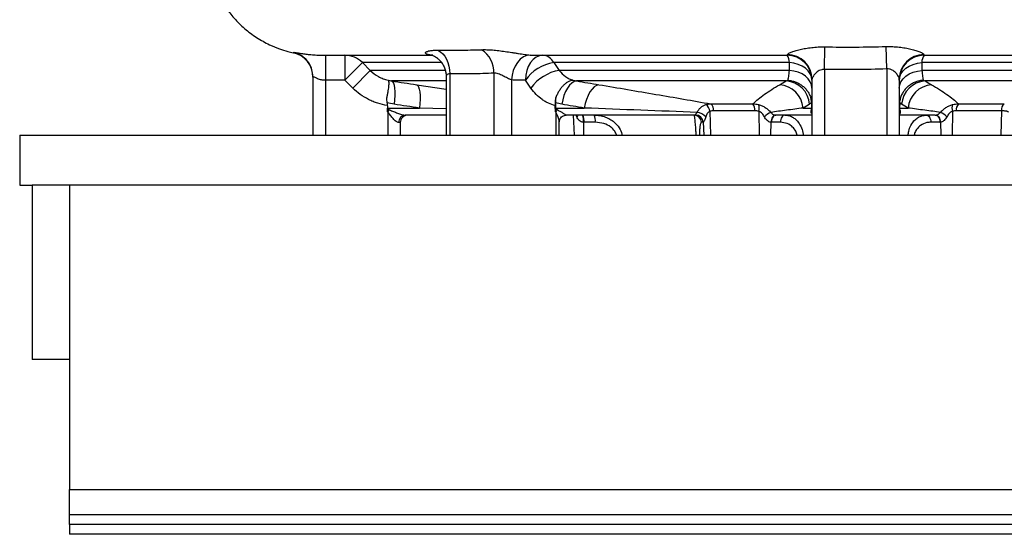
# Model space of a CAD drawing. Header units: millimetres. Extents: x 2169 to 3639, y 1062 to 4821.
# Tile 1 of 13: x 2169 to 2958, y 1062 to 1474. Entities that reach past the tile are written whole.
import ezdxf

# ---------------------------------------------------------------- set-up
doc = ezdxf.new("R2010")
doc.units = ezdxf.units.MM
doc.header["$LTSCALE"] = 2

msp = doc.modelspace()

# ---------------------------------------------------------------- linework, layer by layer
at = {"color": 7, "linetype": 'Continuous', "lineweight": 25}
for p, q in [((2813.62, 1434.61), (2813.96, 1452.7)), ((2863.62, 1434.98), (2862.99, 1452.95)), ((2387.93, 1448.07), (2387.94, 1448.09)), ((2413.62, 1445.98), (2415.46, 1445.98)), ((2413.62, 1445.98), (2413.62, 1425.98)), ((2429.25, 1445.98), (2429.25, 1425.98)), ((2443.26, 1440.13), (2429.25, 1425.98)), ((2443.26, 1440.13), (2449.62, 1433.82)), ((2596.62, 1440.13), (2601.1, 1433.82)), ((2785.53, 1433.82), (2785.51, 1440.13)), ((2891.74, 1440.13), (2891.71, 1433.82)), ((2403.62, 1428.84), (2403.62, 1381.98)), ((2449.62, 1433.82), (2435.61, 1419.68)), ((2510.42, 1428.81), (2510.42, 1381.98)), ((2513.35, 1431.05), (2513.35, 1381.98)), ((2548.71, 1431.59), (2548.71, 1381.98)), ((2785.53, 1433.82), (2601.1, 1433.82)), ((2813.62, 1434.61), (2813.62, 1381.98)), ((2863.62, 1434.98), (2863.62, 1381.98)), ((3227.62, 1433.82), (2891.71, 1433.82)), ((2429.25, 1425.98), (2413.62, 1425.98)), ((2413.62, 1425.98), (2413.62, 1381.98)), ((2435.61, 1419.68), (2429.25, 1425.98)), ((2562.85, 1426.21), (2562.85, 1381.98)), ((2578.4, 1419.68), (2573.9, 1425.98)), ((2782.95, 1425.4), (2614.99, 1425.4)), ((2803.62, 1426.66), (2803.62, 1381.98)), ((2873.62, 1426.83), (2873.62, 1381.98)), ((3210.56, 1425.4), (2894.3, 1425.4)), ((2463.1, 1407.86), (2463.32, 1403.67)), ((2598.11, 1400.64), (2597.92, 1405.68)), ((2598.12, 1407.86), (2598.16, 1403.67)), ((2722.5, 1407.01), (2756.28, 1407.01)), ((2803.23, 1407.86), (2803.39, 1403.67)), ((2874.02, 1407.86), (2873.85, 1403.67)), ((2920.96, 1407.01), (2957.79, 1407.01)), ((2463.32, 1403.67), (2488.95, 1403.67)), ((2463.33, 1403.53), (2463.32, 1403.67)), ((2463.62, 1400.52), (2465.11, 1402.25)), ((2463.62, 1400.52), (2463.62, 1381.98)), ((2510.42, 1397.98), (2477.57, 1397.98)), ((2598.16, 1403.67), (2621.14, 1403.67)), ((2598.21, 1400.52), (2598.21, 1381.98)), ((2710.43, 1397.98), (2606.54, 1397.98)), ((2757.88, 1401.4), (2724.75, 1401.4)), ((2803.62, 1397.98), (2774.73, 1397.98)), ((2796.53, 1403.67), (2803.39, 1403.67)), ((2902.51, 1397.98), (2873.62, 1397.98)), ((2873.85, 1403.67), (2880.72, 1403.67)), ((2955.48, 1401.4), (2919.36, 1401.4)), ((2473.62, 1391.98), (2472.34, 1391.98)), ((2473.62, 1391.98), (2473.62, 1381.98)), ((2601.13, 1381.98), (2601.13, 1392.73)), ((2629.94, 1392.3), (2620.86, 1392.3)), ((2716.37, 1392.3), (2715.18, 1392.3)), ((2778.35, 1392.3), (2771.08, 1392.3)), ((2906.16, 1392.3), (2898.89, 1392.3)), ((2168.62, 1381.98), (2168.62, 1341.98)), ((2168.62, 1381.98), (3508.62, 1381.98)), ((2168.62, 1341.98), (2178.62, 1341.98)), ((2178.62, 1341.98), (2178.62, 1201.98)), ((2208.62, 1341.98), (2178.62, 1341.98)), ((2208.62, 1341.98), (2208.62, 1201.98)), ((3468.62, 1341.98), (2208.62, 1341.98)), ((2208.62, 1201.98), (2178.62, 1201.98)), ((2208.62, 1201.98), (2208.62, 1097.98)), ((2208.62, 1097.98), (3468.62, 1097.98)), ((2208.62, 1077.98), (2208.62, 1097.98)), ((2208.62, 1069.98), (2208.62, 1077.98)), ((2208.62, 1077.98), (3468.62, 1077.98)), ((2208.62, 1069.98), (2208.62, 1061.98)), ((3468.62, 1069.98), (2208.62, 1069.98)), ((3468.62, 1061.98), (2208.62, 1061.98))]:
    msp.add_line(p, q, dxfattribs=at)
at = {"color": 8, "linetype": 'Continuous', "lineweight": 25}
for p, q in [((2581.8, 1445.98), (2584.4, 1445.98)), ((2509.56, 1433.82), (2449.62, 1433.82)), ((2510.42, 1425.4), (2466.68, 1425.4)), ((2486.87, 1422.38), (2510.42, 1418.9)), ((2510.42, 1402.94), (2488.95, 1403.67)), ((2612.25, 1397.98), (2612.99, 1381.98)), ((2721.78, 1401.04), (2722.23, 1381.98)), ((2761.07, 1401.04), (2761.38, 1381.98)), ((2916.17, 1401.04), (2915.87, 1381.98)), ((2955.48, 1401.4), (2955.01, 1381.98)), ((2620.41, 1392.31), (2620.48, 1381.98)), ((2716.43, 1392.31), (2716.97, 1381.98)), ((2770.73, 1392.31), (2770.4, 1381.98)), ((2906.52, 1392.31), (2906.85, 1381.98))]:
    msp.add_line(p, q, dxfattribs=at)
at = {"color": 7, "linetype": 'Continuous', "lineweight": 25, "flags": 128}
for points in [[(2503.74, 1450.04), (2505.78, 1448.83), (2507.65, 1447.19), (2509.31, 1445.15), (2510.73, 1442.77), (2511.87, 1440.1), (2512.7, 1437.21), (2513.2, 1434.17), (2513.35, 1431.05)], [(2577.79, 1446.17), (2575.03, 1445.75), (2572.35, 1444.59), (2569.84, 1442.73), (2567.61, 1440.25), (2565.73, 1437.23), (2564.27, 1433.8), (2563.3, 1430.08), (2562.85, 1426.21)], [(2588.04, 1445.98), (2585.28, 1445.6), (2582.63, 1444.46), (2580.18, 1442.61), (2578.04, 1440.13), (2576.28, 1437.1), (2574.97, 1433.64), (2574.17, 1429.89), (2573.9, 1425.98)], [(2893.62, 1445.98), (2893.62, 1445.98)], [(2803.62, 1425.98), (2803.28, 1428.59), (2802.27, 1431.11), (2800.63, 1433.45), (2798.41, 1435.54), (2795.69, 1437.31), (2792.56, 1438.69), (2789.13, 1439.64), (2785.51, 1440.13)], [(2873.62, 1425.98), (2873.96, 1428.59), (2874.97, 1431.11), (2876.61, 1433.45), (2878.83, 1435.54), (2881.55, 1437.31), (2884.68, 1438.69), (2888.12, 1439.64), (2891.74, 1440.13)], [(2803.62, 1419.68), (2803.28, 1422.28), (2802.28, 1424.8), (2800.64, 1427.14), (2798.42, 1429.23), (2795.71, 1431), (2792.58, 1432.38), (2789.15, 1433.33), (2785.53, 1433.82)], [(2873.62, 1419.68), (2873.96, 1422.28), (2874.97, 1424.8), (2876.6, 1427.14), (2878.82, 1429.23), (2881.54, 1431), (2884.66, 1432.38), (2888.09, 1433.33), (2891.71, 1433.82)], [(2466.68, 1425.4), (2467.51, 1424.86), (2468.2, 1423.68), (2468.75, 1421.9), (2469.12, 1419.59), (2469.31, 1416.81), (2469.31, 1413.67), (2469.13, 1410.26), (2468.76, 1406.7)], [(2486.87, 1422.38), (2487.69, 1421.82), (2488.39, 1420.63), (2488.93, 1418.85), (2489.3, 1416.54), (2489.5, 1413.77), (2489.5, 1410.63), (2489.32, 1407.22), (2488.95, 1403.67)], [(2614.99, 1425.4), (2613.1, 1424.86), (2611.21, 1423.68), (2609.39, 1421.9), (2607.68, 1419.59), (2606.16, 1416.81), (2604.87, 1413.67), (2603.85, 1410.26), (2603.14, 1406.7)], [(2632.92, 1422.38), (2631.04, 1421.82), (2629.16, 1420.63), (2627.34, 1418.85), (2625.65, 1416.54), (2624.13, 1413.77), (2622.85, 1410.63), (2621.84, 1407.22), (2621.14, 1403.67)], [(2774.57, 1397.99), (2773.87, 1397.89), (2773.19, 1397.58), (2772.55, 1397.07), (2771.98, 1396.37), (2771.5, 1395.51), (2771.12, 1394.52), (2770.86, 1393.44), (2770.73, 1392.31)], [(2774.73, 1397.98), (2774.04, 1397.88), (2773.38, 1397.56), (2772.76, 1397.04), (2772.22, 1396.34), (2771.76, 1395.48), (2771.41, 1394.5), (2771.18, 1393.42), (2771.08, 1392.3)], [(2782, 1397.98), (2781.31, 1397.88), (2780.64, 1397.56), (2780.03, 1397.04), (2779.48, 1396.34), (2779.03, 1395.48), (2778.68, 1394.5), (2778.45, 1393.42), (2778.35, 1392.3)], [(2895.25, 1397.98), (2895.93, 1397.88), (2896.6, 1397.56), (2897.21, 1397.04), (2897.76, 1396.34), (2898.21, 1395.48), (2898.56, 1394.5), (2898.79, 1393.42), (2898.89, 1392.3)], [(2902.51, 1397.98), (2903.2, 1397.88), (2903.87, 1397.56), (2904.48, 1397.04), (2905.03, 1396.34), (2905.48, 1395.48), (2905.83, 1394.5), (2906.06, 1393.42), (2906.16, 1392.3)], [(2902.67, 1397.99), (2903.37, 1397.89), (2904.05, 1397.58), (2904.69, 1397.07), (2905.26, 1396.37), (2905.75, 1395.51), (2906.13, 1394.52), (2906.39, 1393.44), (2906.52, 1392.31)]]:
    msp.add_lwpolyline(points, dxfattribs=at)
at = {"color": 8, "linetype": 'Continuous', "lineweight": 25, "flags": 128}
msp.add_lwpolyline([(2616.02, 1397.98), (2615.62, 1397.39), (2615.07, 1396.73)], dxfattribs=at)
at = {"color": 7, "linetype": 'Continuous', "lineweight": 25}
for centre, radius, start, end in [((2383.62, 1428.48), 20, 359.95172, 77.63043), ((2429.23, 1426.25), 19.73, 44.68136, 89.95511), ((2527.51, 1432.51), 21.22, 357.51374, 57.77958), ((2587.14, 1435.45), 10.57, 26.23751, 85.11338), ((2783.62, 1425.98), 20, 0, 90), ((2777.25, 1440.7), 8.28, 356.00435, 39.63706), ((2783.7, 1426.58), 19.93, 0.20552, 89.40336), ((2893.52, 1426.73), 19.9, 90.86098, 179.73427), ((2893.62, 1425.98), 20, 90, 180), ((2900, 1440.7), 8.28, 140.36294, 183.99565), ((2383.63, 1428.84), 19.99, 0.00044, 32.29972), ((2602.19, 1405.86), 34.72, 99.22644, 144.57073), ((2606.69, 1399.55), 34.73, 99.27791, 144.57232), ((2776.12, 1401.97), 20.47, 4.76741, 85.39055), ((2781.37, 1404.99), 20.48, 4.793, 85.57887), ((2895.88, 1404.99), 20.48, 94.42113, 175.207), ((2901.12, 1401.97), 20.47, 94.60945, 175.23259), ((2713.85, 1400), 7.99, 7.43207, 53.25133), ((2718.57, 1402.17), 6.23, 352.87202, 50.95082), ((2750.43, 1402.31), 7.51, 353.05671, 38.77997), ((2753.63, 1403.43), 7.82, 342.18461, 22.37928), ((2923.62, 1403.43), 7.82, 157.62072, 197.81539), ((2926.82, 1402.31), 7.51, 141.22003, 186.94329), ((2961.59, 1402.16), 6.16, 128.07031, 187.0697), ((2477.98, 1392.35), 5.65, 94.19266, 183.65372), ((2479.62, 1391.98), 6, 90, 180), ((2606.28, 1395.54), 9.49, 134.96329, 148.32683), ((2609.57, 1393.64), 11.37, 353.20861, 22.45471), ((2618.65, 1393.64), 11.37, 353.20861, 22.45471), ((2709.21, 1392.01), 5.97, 2.7383, 89.76999), ((2710.44, 1391.99), 6, 3.02465, 90.51218), ((2710.41, 1392.01), 5.97, 2.7383, 89.76999), ((2710.69, 1389.81), 10.42, 41.59706, 85.52253), ((2780.7, 1379.81), 22.75, 116.33389, 131.95946), ((2800, 1400.5), 3.62, 0.3042, 28.89592), ((2877.25, 1400.5), 3.62, 151.10408, 179.6958), ((2896.54, 1379.81), 22.75, 48.04054, 63.66611)]:
    msp.add_arc(centre, radius, start, end, dxfattribs=at)
at = {"color": 8, "linetype": 'Continuous', "lineweight": 25}
for centre, radius, start, end in [((2383.62, 1428.84), 20, 32.30056, 76.85693), ((2608.94, 1394.01), 11.6, 351.54015, 20.04517)]:
    msp.add_arc(centre, radius, start, end, dxfattribs=at)
at = {"color": 7, "linetype": 'Continuous', "lineweight": 25}
for centre, major_axis, ratio, start_param, end_param in [((2508.01, 1403.98), (44.81, 0), 0.133894, 3.217654, 3.434373), ((2508.01, 1403.98), (46.36, 0), 0.258819, 3.423774, 3.434373), ((2629.6, 1403.98), (32.78, 0), 0.366025, 3.423774, 3.434373), ((2593.76, 1403.98), (-0.6, 5.98), 0.728603, 4.563091, 4.586793), ((2633.84, 1403.98), (35.78, 0), 0.16767, 3.217654, 3.434373), ((2709.84, 1403.98), (-0.62, 6), 0.215259, 3.084759, 3.119408), ((2774.91, 1403.98), (0.4, 5.99), 0.750031, 3.157374, 3.192023), ((2797.62, 1403.98), (0, 6), 0.965926, 4.419609, 4.636327), ((2809.6, 1403.98), (6.11, 1.15), 0.963374, 3.001079, 3.024781), ((2867.64, 1403.98), (6.11, -1.15), 0.963374, 0.116812, 0.140513), ((2879.62, 1403.98), (0, 6), 0.965926, 1.646858, 1.863576), ((2902.34, 1403.98), (-0.4, 5.99), 0.750031, 3.091162, 3.125811), ((2620.52, 1404.3), (12.71, -2.29), 0.927093, 4.869566, 4.904215), ((2715.78, 1404.3), (-0.6, 12), 0.140933, 3.134529, 3.169177), ((2771.26, 1404.3), (0.67, 11.99), 0.858017, 3.154768, 3.189417), ((2905.98, 1404.3), (-0.67, 11.99), 0.858017, 3.093768, 3.128417)]:
    msp.add_ellipse(centre, major_axis=major_axis, ratio=ratio, start_param=start_param, end_param=end_param, dxfattribs=at)
for points, knots in [([(2317.55, 1537.25), (2317.58, 1536.48), (2317.74, 1532.34), (2318.17, 1524.96), (2319.77, 1515.64), (2322.18, 1507), (2325.02, 1499.62), (2327.98, 1493.54), (2330.76, 1488.67), (2334.65, 1482.68), (2340.47, 1475.3), (2348.78, 1467.16), (2358.35, 1460.02), (2367.84, 1454.75), (2376.35, 1451.25), (2382.72, 1449.21), (2386.48, 1448.37), (2387.93, 1448.04)], [0, 0, 0, 0, 0.0189065, 0.1011267, 0.1799785, 0.2489421, 0.3198175, 0.3724952, 0.4138492, 0.4566144, 0.5468762, 0.6424368, 0.739719, 0.8372051, 0.9063371, 0.9637106, 1, 1, 1, 1]), ([(2783.9, 1446.51), (2783.96, 1446.73), (2784.27, 1447), (2785.05, 1447.47), (2785.37, 1447.64), (2786.1, 1447.99), (2786.51, 1448.17), (2787.86, 1448.72), (2788.92, 1449.1), (2790.72, 1449.66), (2791.35, 1449.85), (2792.66, 1450.21), (2793.34, 1450.38), (2795.45, 1450.89), (2796.95, 1451.21), (2800.12, 1451.77), (2801.76, 1452.01), (2804.28, 1452.29), (2805.13, 1452.37), (2806.86, 1452.51), (2807.74, 1452.57), (2810.39, 1452.7), (2812.17, 1452.73), (2813.96, 1452.7)], [0, 0, 0, 0, 0.125, 0.125, 0.1875, 0.1875, 0.25, 0.25, 0.375, 0.375, 0.4375, 0.4375, 0.5, 0.5, 0.625, 0.625, 0.75, 0.75, 0.8125, 0.8125, 0.875, 0.875, 1, 1, 1, 1]), ([(2862.99, 1452.95), (2864.79, 1453), (2866.56, 1452.99), (2869.2, 1452.88), (2870.07, 1452.84), (2871.81, 1452.71), (2872.67, 1452.63), (2875.21, 1452.36), (2876.85, 1452.13), (2879.21, 1451.72), (2879.99, 1451.57), (2881.5, 1451.25), (2882.23, 1451.09), (2884.35, 1450.57), (2885.66, 1450.2), (2887.47, 1449.61), (2888.04, 1449.42), (2889.11, 1449.02), (2889.6, 1448.83), (2890.51, 1448.44), (2890.93, 1448.25), (2891.68, 1447.88), (2892, 1447.7), (2892.82, 1447.18), (2893.15, 1446.88), (2893.22, 1446.63)], [0, 0, 0, 0, 0.125, 0.125, 0.1875, 0.1875, 0.25, 0.25, 0.375, 0.375, 0.4375, 0.4375, 0.5, 0.5, 0.625, 0.625, 0.6875, 0.6875, 0.75, 0.75, 0.8125, 0.8125, 0.875, 0.875, 1, 1, 1, 1]), ([(2388.17, 1448.31), (2388.2, 1448.34), (2388.35, 1448.34), (2388.78, 1448.29), (2388.95, 1448.27), (2389.36, 1448.22), (2389.59, 1448.18), (2390.4, 1448.06), (2391.06, 1447.95), (2392.23, 1447.77), (2392.65, 1447.7), (2393.56, 1447.56), (2394.05, 1447.48), (2395.58, 1447.25), (2396.72, 1447.09), (2398.6, 1446.85), (2399.26, 1446.77), (2400.64, 1446.61), (2401.35, 1446.54), (2403.54, 1446.33), (2405.09, 1446.21), (2407.57, 1446.08), (2408.42, 1446.04), (2409.7, 1446.01), (2410.13, 1446), (2410.78, 1445.99), (2411, 1445.99), (2411.44, 1445.99), (2411.66, 1445.98), (2411.88, 1445.98)], [0, 0, 0, 0, 0.125, 0.125, 0.1875, 0.1875, 0.25, 0.25, 0.375, 0.375, 0.4375, 0.4375, 0.5, 0.5, 0.625, 0.625, 0.6875, 0.6875, 0.75, 0.75, 0.875, 0.875, 0.9375, 0.9375, 0.96875, 0.96875, 0.984375, 0.984375, 1, 1, 1, 1]), ([(2415.46, 1445.98), (2415.9, 1445.98), (2417.23, 1445.98), (2420.06, 1445.98), (2424.15, 1445.98), (2429.22, 1445.98), (2436.27, 1445.98), (2445.7, 1445.98), (2458, 1445.98), (2471.89, 1445.98), (2485.33, 1445.98), (2494.74, 1445.98), (2498.46, 1445.98)], [0, 0, 0, 0, 0.037431, 0.114477, 0.19873, 0.289664, 0.381208, 0.517757, 0.651941, 0.784062, 0.914421, 1, 1, 1, 1]), ([(2499.74, 1446.03), (2498.49, 1446.09), (2497.46, 1446.21), (2496.18, 1446.45), (2495.8, 1446.55), (2495.15, 1446.75), (2494.88, 1446.86), (2494.2, 1447.2), (2493.95, 1447.44), (2493.83, 1447.82), (2493.84, 1447.95), (2493.93, 1448.2), (2494.02, 1448.32), (2494.27, 1448.56), (2494.44, 1448.68), (2494.85, 1448.9), (2495.09, 1449.01), (2495.92, 1449.32), (2496.62, 1449.49), (2497.84, 1449.71), (2498.28, 1449.77), (2499.22, 1449.88), (2499.72, 1449.92), (2501.31, 1450.02), (2502.47, 1450.05), (2503.74, 1450.04)], [0, 0, 0, 0, 0.125, 0.125, 0.1875, 0.1875, 0.25, 0.25, 0.375, 0.375, 0.4375, 0.4375, 0.5, 0.5, 0.5625, 0.5625, 0.625, 0.625, 0.75, 0.75, 0.8125, 0.8125, 0.875, 0.875, 1, 1, 1, 1]), ([(2498.49, 1446.18), (2498.48, 1446.18), (2498.4, 1446.2), (2498.8, 1446.11), (2499.66, 1445.82), (2501.05, 1445.18), (2502.69, 1444.18), (2504.55, 1442.69), (2506.43, 1440.65), (2508.12, 1438.13), (2509.43, 1435.21), (2510.27, 1432.06), (2510.37, 1429.88), (2510.42, 1428.8)], [0, 0, 0, 0, 0.010121, 0.0878634, 0.1793197, 0.2605243, 0.3464666, 0.4409334, 0.5444567, 0.6559671, 0.769855, 0.8853721, 1, 1, 1, 1]), ([(2503.74, 1450.04), (2509.53, 1449.99), (2515.35, 1450), (2527.04, 1450.13), (2532.92, 1450.26), (2538.82, 1450.46)], [0, 0, 0, 0, 0.5, 0.5, 1, 1, 1, 1]), ([(2538.82, 1450.46), (2540.13, 1450.5), (2541.51, 1450.5), (2543.71, 1450.44), (2544.46, 1450.41), (2546, 1450.32), (2546.8, 1450.27), (2549.21, 1450.08), (2550.87, 1449.91), (2554.27, 1449.51), (2556.04, 1449.28), (2559.56, 1448.78), (2561.34, 1448.51), (2564.01, 1448.1), (2564.91, 1447.96), (2566.67, 1447.68), (2567.54, 1447.55), (2569.25, 1447.28), (2570.1, 1447.15), (2571.77, 1446.91), (2572.59, 1446.79), (2574.98, 1446.46), (2576.46, 1446.29), (2577.79, 1446.17)], [0, 0, 0, 0, 0.125, 0.125, 0.1875, 0.1875, 0.25, 0.25, 0.375, 0.375, 0.5, 0.5, 0.625, 0.625, 0.6875, 0.6875, 0.75, 0.75, 0.8125, 0.8125, 0.875, 0.875, 1, 1, 1, 1]), ([(2584.4, 1445.98), (2590.15, 1445.98), (2602.72, 1445.98), (2622.97, 1445.98), (2647.24, 1445.98), (2674.77, 1445.98), (2705.93, 1445.98), (2735.51, 1445.98), (2761.51, 1445.98), (2776.77, 1445.98), (2783.62, 1445.98)], [0, 0, 0, 0, 0.097633, 0.213638, 0.327469, 0.479012, 0.631938, 0.786667, 0.904167, 1, 1, 1, 1]), ([(2783.62, 1445.98), (2783.67, 1445.98), (2783.72, 1446.03), (2783.81, 1446.2), (2783.86, 1446.33), (2783.9, 1446.51)], [0, 0, 0, 0, 0.5, 0.5, 1, 1, 1, 1]), ([(2893.22, 1446.63), (2893.29, 1446.42), (2893.36, 1446.25), (2893.49, 1446.04), (2893.56, 1445.98), (2893.62, 1445.98)], [0, 0, 0, 0, 0.5, 0.5, 1, 1, 1, 1]), ([(2893.62, 1445.98), (2904.1, 1445.98), (2925.12, 1445.98), (2956.28, 1445.98), (2987.05, 1445.98), (3012.35, 1445.98), (3032.32, 1445.98), (3047.33, 1445.98), (3062.01, 1445.98), (3076.43, 1445.98), (3090.48, 1445.99), (3104.23, 1445.99), (3117.5, 1445.99), (3130.42, 1446), (3142.84, 1446.01), (3151.42, 1446.02), (3155.66, 1446.02), (3156.11, 1446.02)], [0, 0, 0, 0, 0.103377, 0.207373, 0.313309, 0.419913, 0.475617, 0.531322, 0.587429, 0.643533, 0.70094, 0.758347, 0.816181, 0.874016, 0.933412, 0.992925, 1, 1, 1, 1]), ([(2785.51, 1440.13), (2781.21, 1440.13), (2776.92, 1440.13), (2768.39, 1440.13), (2764.14, 1440.13), (2751.46, 1440.13), (2743.07, 1440.13), (2718.15, 1440.13), (2701.82, 1440.13), (2669.77, 1440.13), (2654.34, 1440.13), (2624.62, 1440.13), (2610.33, 1440.13), (2596.62, 1440.13)], [0, 0, 0, 0, 0.0625, 0.0625, 0.125, 0.125, 0.25, 0.25, 0.5, 0.5, 0.75, 0.75, 1, 1, 1, 1]), ([(3234.18, 1440.32), (3232.73, 1440.33), (3230.85, 1440.33), (3226.23, 1440.33), (3223.49, 1440.33), (3218.73, 1440.33), (3217.03, 1440.32), (3213.41, 1440.32), (3211.49, 1440.31), (3205.44, 1440.3), (3201.01, 1440.29), (3191.39, 1440.27), (3186.2, 1440.25), (3175.07, 1440.23), (3169.13, 1440.22), (3159.65, 1440.2), (3156.39, 1440.19), (3151.37, 1440.19), (3149.67, 1440.18), (3146.22, 1440.18), (3144.47, 1440.18), (3135.61, 1440.16), (3128.2, 1440.16), (3112.71, 1440.14), (3104.7, 1440.14), (3088.19, 1440.13), (3079.67, 1440.13), (3053.38, 1440.13), (3034.85, 1440.13), (3012.84, 1440.13), (3010.37, 1440.13), (3005.43, 1440.13), (3002.95, 1440.13), (2995.49, 1440.13), (2990.48, 1440.13), (2975.38, 1440.13), (2965.2, 1440.13), (2944.61, 1440.13), (2934.2, 1440.13), (2913.14, 1440.13), (2902.5, 1440.13), (2891.74, 1440.13)], [0, 0, 0, 0, 0.0625, 0.0625, 0.125, 0.125, 0.15625, 0.15625, 0.1875, 0.1875, 0.25, 0.25, 0.3125, 0.3125, 0.375, 0.375, 0.40625, 0.40625, 0.421875, 0.421875, 0.4375, 0.4375, 0.5, 0.5, 0.5625, 0.5625, 0.625, 0.625, 0.75, 0.75, 0.765625, 0.765625, 0.78125, 0.78125, 0.8125, 0.8125, 0.875, 0.875, 0.9375, 0.9375, 1, 1, 1, 1]), ([(2413.62, 1425.98), (2413.28, 1425.98), (2412.95, 1425.98), (2412.28, 1426), (2411.95, 1426.03), (2411.3, 1426.1), (2410.97, 1426.15), (2410.34, 1426.26), (2410.03, 1426.33), (2409.14, 1426.55), (2408.57, 1426.73), (2407.5, 1427.11), (2407.01, 1427.31), (2406.11, 1427.71), (2405.69, 1427.91), (2404.97, 1428.27), (2404.66, 1428.42), (2404.28, 1428.61), (2404.17, 1428.67), (2403.97, 1428.76), (2403.89, 1428.8), (2403.69, 1428.87), (2403.62, 1428.88), (2403.62, 1428.84)], [0, 0, 0, 0, 0.0625, 0.0625, 0.125, 0.125, 0.1875, 0.1875, 0.25, 0.25, 0.375, 0.375, 0.5, 0.5, 0.625, 0.625, 0.75, 0.75, 0.8125, 0.8125, 0.875, 0.875, 1, 1, 1, 1]), ([(2449.62, 1433.82), (2451.61, 1431.87), (2453.82, 1430.24), (2457.43, 1428.24), (2458.7, 1427.65), (2461.27, 1426.65), (2462.58, 1426.24), (2463.92, 1425.92)], [0, 0, 0, 0, 0.5, 0.5, 0.75, 0.75, 1, 1, 1, 1]), ([(2548.71, 1431.59), (2542.82, 1431.33), (2536.92, 1431.17), (2525.14, 1430.99), (2519.25, 1430.98), (2513.35, 1431.05)], [0, 0, 0, 0, 0.5, 0.5, 1, 1, 1, 1]), ([(2562.85, 1426.21), (2562.36, 1426.35), (2561.84, 1426.55), (2561.01, 1426.91), (2560.73, 1427.04), (2560.16, 1427.31), (2559.87, 1427.45), (2559, 1427.9), (2558.4, 1428.21), (2557.18, 1428.86), (2556.56, 1429.19), (2555.32, 1429.82), (2554.69, 1430.12), (2553.42, 1430.68), (2552.79, 1430.93), (2551.55, 1431.33), (2550.93, 1431.48), (2549.76, 1431.64), (2549.21, 1431.65), (2548.71, 1431.59)], [0, 0, 0, 0, 0.125, 0.125, 0.1875, 0.1875, 0.25, 0.25, 0.375, 0.375, 0.5, 0.5, 0.625, 0.625, 0.75, 0.75, 0.875, 0.875, 1, 1, 1, 1]), ([(2601.1, 1433.82), (2602.62, 1431.87), (2604.3, 1430.24), (2607.08, 1428.24), (2608.05, 1427.65), (2610.03, 1426.65), (2611.04, 1426.24), (2612.07, 1425.92)], [0, 0, 0, 0, 0.5, 0.5, 0.75, 0.75, 1, 1, 1, 1]), ([(2784.31, 1425.92), (2784.43, 1426.24), (2784.55, 1426.65), (2784.78, 1427.65), (2784.88, 1428.24), (2785.19, 1430.24), (2785.37, 1431.87), (2785.53, 1433.82)], [0, 0, 0, 0, 0.25, 0.25, 0.5, 0.5, 1, 1, 1, 1]), ([(2813.62, 1434.61), (2813.24, 1434.63), (2812.87, 1434.63), (2812.13, 1434.56), (2811.77, 1434.5), (2810.7, 1434.24), (2810.04, 1433.98), (2808.82, 1433.35), (2808.25, 1432.97), (2807.24, 1432.17), (2806.78, 1431.75), (2805.94, 1430.89), (2805.57, 1430.45), (2804.91, 1429.58), (2804.63, 1429.15), (2804.15, 1428.33), (2803.96, 1427.93), (2803.7, 1427.23), (2803.62, 1426.91), (2803.62, 1426.66)], [0, 0, 0, 0, 0.0625, 0.0625, 0.125, 0.125, 0.25, 0.25, 0.375, 0.375, 0.5, 0.5, 0.625, 0.625, 0.75, 0.75, 0.875, 0.875, 1, 1, 1, 1]), ([(2873.62, 1426.83), (2873.62, 1427.12), (2873.55, 1427.46), (2873.29, 1428.23), (2873.11, 1428.65), (2872.64, 1429.52), (2872.36, 1429.96), (2871.72, 1430.87), (2871.35, 1431.33), (2870.53, 1432.22), (2870.07, 1432.65), (2869.05, 1433.47), (2868.49, 1433.84), (2867.57, 1434.31), (2867.25, 1434.45), (2866.58, 1434.7), (2866.22, 1434.8), (2865.15, 1435.02), (2864.38, 1435.06), (2863.62, 1434.98)], [0, 0, 0, 0, 0.125, 0.125, 0.25, 0.25, 0.375, 0.375, 0.5, 0.5, 0.625, 0.625, 0.75, 0.75, 0.8125, 0.8125, 0.875, 0.875, 1, 1, 1, 1]), ([(2891.71, 1433.82), (2891.87, 1431.87), (2892.05, 1430.24), (2892.36, 1428.24), (2892.47, 1427.65), (2892.69, 1426.65), (2892.81, 1426.24), (2892.93, 1425.92)], [0, 0, 0, 0, 0.5, 0.5, 0.75, 0.75, 1, 1, 1, 1]), ([(2463.92, 1425.92), (2463.95, 1425.9), (2463.98, 1425.88), (2464.03, 1425.83), (2464.05, 1425.8), (2464.12, 1425.7), (2464.16, 1425.61), (2464.27, 1425.3), (2464.32, 1425.03), (2464.37, 1424.5), (2464.38, 1424.31), (2464.39, 1423.89), (2464.39, 1423.67), (2464.39, 1422.95), (2464.36, 1422.4), (2464.27, 1421.19), (2464.2, 1420.52), (2464.03, 1419.08), (2463.93, 1418.32), (2463.69, 1416.71), (2463.55, 1415.85), (2463.24, 1414.06), (2463.07, 1413.14), (2462.88, 1412.18)], [0, 0, 0, 0, 0.03125, 0.03125, 0.0625, 0.0625, 0.125, 0.125, 0.25, 0.25, 0.3125, 0.3125, 0.375, 0.375, 0.5, 0.5, 0.625, 0.625, 0.75, 0.75, 0.875, 0.875, 1, 1, 1, 1]), ([(2573.9, 1425.98), (2572.06, 1425.98), (2570.21, 1425.98), (2567.91, 1425.98), (2567.45, 1425.98), (2566.53, 1426), (2566.07, 1426.01), (2564.69, 1426.06), (2563.77, 1426.13), (2562.85, 1426.21)], [0, 0, 0, 0, 0.5, 0.5, 0.625, 0.625, 0.75, 0.75, 1, 1, 1, 1]), ([(2612.07, 1425.92), (2611.91, 1425.9), (2611.75, 1425.88), (2611.43, 1425.83), (2611.27, 1425.8), (2610.79, 1425.7), (2610.47, 1425.61), (2609.5, 1425.3), (2608.85, 1425.03), (2607.87, 1424.5), (2607.54, 1424.31), (2606.9, 1423.89), (2606.58, 1423.67), (2605.63, 1422.95), (2605.01, 1422.4), (2603.8, 1421.19), (2603.2, 1420.52), (2602.08, 1419.08), (2601.54, 1418.32), (2600.53, 1416.71), (2600.06, 1415.85), (2599.17, 1414.06), (2598.77, 1413.14), (2598.41, 1412.18)], [0, 0, 0, 0, 0.03125, 0.03125, 0.0625, 0.0625, 0.125, 0.125, 0.25, 0.25, 0.3125, 0.3125, 0.375, 0.375, 0.5, 0.5, 0.625, 0.625, 0.75, 0.75, 0.875, 0.875, 1, 1, 1, 1]), ([(2632.92, 1422.38), (2640.63, 1421.08), (2648.28, 1419.79), (2663.48, 1417.22), (2671.03, 1415.93), (2686.01, 1413.37), (2693.43, 1412.1), (2708.1, 1409.55), (2715.36, 1408.28), (2722.5, 1407.01)], [0, 0, 0, 0, 0.25, 0.25, 0.5, 0.5, 0.75, 0.75, 1, 1, 1, 1]), ([(2756.28, 1407.01), (2757.51, 1408.28), (2758.94, 1409.55), (2762.08, 1412.1), (2763.79, 1413.38), (2767.43, 1415.94), (2769.36, 1417.22), (2773.42, 1419.79), (2775.54, 1421.08), (2777.77, 1422.38)], [0, 0, 0, 0, 0.25, 0.25, 0.5, 0.5, 0.75, 0.75, 1, 1, 1, 1]), ([(2784.31, 1425.92), (2784.56, 1425.9), (2784.82, 1425.88), (2785.32, 1425.83), (2785.57, 1425.8), (2786.32, 1425.7), (2786.82, 1425.61), (2788.3, 1425.3), (2789.27, 1425.03), (2790.7, 1424.5), (2791.17, 1424.31), (2792.1, 1423.89), (2792.56, 1423.67), (2793.89, 1422.95), (2794.74, 1422.4), (2796.36, 1421.19), (2797.14, 1420.52), (2798.56, 1419.08), (2799.21, 1418.32), (2800.4, 1416.71), (2800.93, 1415.85), (2801.87, 1414.06), (2802.26, 1413.14), (2802.59, 1412.18)], [0, 0, 0, 0, 0.03125, 0.03125, 0.0625, 0.0625, 0.125, 0.125, 0.25, 0.25, 0.3125, 0.3125, 0.375, 0.375, 0.5, 0.5, 0.625, 0.625, 0.75, 0.75, 0.875, 0.875, 1, 1, 1, 1]), ([(2892.93, 1425.92), (2892.68, 1425.9), (2892.43, 1425.88), (2891.92, 1425.83), (2891.67, 1425.8), (2890.92, 1425.7), (2890.42, 1425.61), (2888.95, 1425.3), (2887.98, 1425.03), (2886.54, 1424.5), (2886.07, 1424.31), (2885.14, 1423.89), (2884.69, 1423.67), (2883.36, 1422.95), (2882.51, 1422.4), (2880.88, 1421.19), (2880.11, 1420.52), (2878.69, 1419.08), (2878.03, 1418.32), (2876.85, 1416.71), (2876.31, 1415.85), (2875.38, 1414.06), (2874.98, 1413.14), (2874.65, 1412.18)], [0, 0, 0, 0, 0.03125, 0.03125, 0.0625, 0.0625, 0.125, 0.125, 0.25, 0.25, 0.3125, 0.3125, 0.375, 0.375, 0.5, 0.5, 0.625, 0.625, 0.75, 0.75, 0.875, 0.875, 1, 1, 1, 1]), ([(2899.48, 1422.38), (2901.7, 1421.08), (2903.83, 1419.79), (2907.89, 1417.22), (2909.82, 1415.93), (2913.46, 1413.37), (2915.17, 1412.1), (2918.3, 1409.55), (2919.73, 1408.28), (2920.96, 1407.01)], [0, 0, 0, 0, 0.25, 0.25, 0.5, 0.5, 0.75, 0.75, 1, 1, 1, 1]), ([(2463.22, 1405.68), (2460.61, 1406.1), (2458.06, 1406.72), (2454.33, 1407.93), (2453.1, 1408.38), (2450.67, 1409.38), (2449.46, 1409.94), (2445.94, 1411.72), (2443.71, 1413.08), (2439.49, 1416.13), (2437.49, 1417.82), (2435.61, 1419.68)], [0, 0, 0, 0, 0.25, 0.25, 0.375, 0.375, 0.5, 0.5, 0.75, 0.75, 1, 1, 1, 1]), ([(2597.92, 1405.68), (2596.08, 1406.1), (2594.27, 1406.72), (2591.63, 1407.93), (2590.76, 1408.38), (2589.05, 1409.38), (2588.19, 1409.94), (2585.7, 1411.72), (2584.13, 1413.08), (2581.14, 1416.13), (2579.73, 1417.82), (2578.4, 1419.68)], [0, 0, 0, 0, 0.25, 0.25, 0.375, 0.375, 0.5, 0.5, 0.75, 0.75, 1, 1, 1, 1]), ([(2711.51, 1400.2), (2711.9, 1400.96), (2712.34, 1401.67), (2713.07, 1402.65), (2713.33, 1402.96), (2713.87, 1403.55), (2714.16, 1403.84), (2715.05, 1404.63), (2715.7, 1405.09), (2717.09, 1405.86), (2717.84, 1406.17), (2718.63, 1406.41)], [0, 0, 0, 0, 0.25, 0.25, 0.375, 0.375, 0.5, 0.5, 0.75, 0.75, 1, 1, 1, 1]), ([(2760.86, 1406.41), (2761.81, 1406.17), (2762.73, 1405.86), (2764.07, 1405.29), (2764.51, 1405.08), (2765.38, 1404.62), (2765.81, 1404.37), (2767.06, 1403.58), (2767.84, 1402.98), (2769.3, 1401.68), (2769.98, 1400.96), (2770.61, 1400.2)], [0, 0, 0, 0, 0.25, 0.25, 0.375, 0.375, 0.5, 0.5, 0.75, 0.75, 1, 1, 1, 1]), ([(2906.64, 1400.2), (2907.26, 1400.96), (2907.94, 1401.67), (2909.03, 1402.65), (2909.41, 1402.96), (2910.19, 1403.55), (2910.6, 1403.84), (2911.85, 1404.63), (2912.71, 1405.09), (2914.5, 1405.86), (2915.44, 1406.17), (2916.38, 1406.41)], [0, 0, 0, 0, 0.25, 0.25, 0.375, 0.375, 0.5, 0.5, 0.75, 0.75, 1, 1, 1, 1]), ([(2463.48, 1400.64), (2463.46, 1401.13), (2463.43, 1401.61), (2463.38, 1402.57), (2463.36, 1403.05), (2463.33, 1403.53)], [0, 0, 0, 0, 0.5, 0.5, 1, 1, 1, 1]), ([(2472.34, 1391.98), (2472.05, 1391.98), (2471.72, 1392.09), (2471.01, 1392.45), (2470.63, 1392.71), (2469.88, 1393.3), (2469.5, 1393.64), (2468.73, 1394.38), (2468.35, 1394.77), (2467.6, 1395.57), (2467.23, 1395.99), (2466.49, 1396.85), (2466.12, 1397.3), (2465.02, 1398.65), (2464.31, 1399.57), (2463.62, 1400.52)], [0, 0, 0, 0, 0.125, 0.125, 0.25, 0.25, 0.375, 0.375, 0.5, 0.5, 0.625, 0.625, 0.75, 0.75, 1, 1, 1, 1]), ([(2465.11, 1402.25), (2466.16, 1401.79), (2467.22, 1401.33), (2469.37, 1400.45), (2470.45, 1400.02), (2472.06, 1399.42), (2472.59, 1399.23), (2473.66, 1398.87), (2474.19, 1398.69), (2475.23, 1398.39), (2475.75, 1398.25), (2476.48, 1398.1), (2476.71, 1398.06), (2477.16, 1398), (2477.37, 1397.98), (2477.57, 1397.98)], [0, 0, 0, 0, 0.25, 0.25, 0.5, 0.5, 0.625, 0.625, 0.75, 0.75, 0.875, 0.875, 0.9375, 0.9375, 1, 1, 1, 1]), ([(2598.11, 1400.64), (2598.09, 1401.13), (2598.09, 1401.61), (2598.12, 1402.57), (2598.15, 1403.05), (2598.16, 1403.53)], [0, 0, 0, 0, 0.5, 0.5, 1, 1, 1, 1]), ([(2599.58, 1402.25), (2600.42, 1401.79), (2601.23, 1401.33), (2602.76, 1400.45), (2603.48, 1400.02), (2604.46, 1399.42), (2604.77, 1399.23), (2605.34, 1398.87), (2605.6, 1398.69), (2606.05, 1398.39), (2606.24, 1398.25), (2606.44, 1398.1), (2606.49, 1398.06), (2606.55, 1398), (2606.56, 1397.98), (2606.54, 1397.98)], [0, 0, 0, 0, 0.25, 0.25, 0.5, 0.5, 0.625, 0.625, 0.75, 0.75, 0.875, 0.875, 0.9375, 0.9375, 1, 1, 1, 1]), ([(2601.16, 1392.74), (2601.15, 1392.87), (2601.14, 1393.35), (2601.44, 1394.58), (2602.26, 1396.02), (2603.6, 1397.21), (2605.17, 1397.9), (2606.18, 1397.95), (2606.64, 1397.98)], [0, 0, 0, 0, 0.062745, 0.238302, 0.432896, 0.633612, 0.833965, 1, 1, 1, 1]), ([(2711.51, 1400.2), (2696.57, 1400.78), (2681.55, 1401.35), (2651.41, 1402.51), (2636.3, 1403.09), (2621.14, 1403.67)], [0, 0, 0, 0, 0.5, 0.5, 1, 1, 1, 1]), ([(2710.39, 1397.99), (2710.31, 1398), (2710.27, 1398.04), (2710.31, 1398.22), (2710.37, 1398.36), (2710.55, 1398.64), (2710.61, 1398.74), (2710.77, 1398.98), (2710.85, 1399.11), (2711.12, 1399.53), (2711.32, 1399.85), (2711.51, 1400.2)], [0, 0, 0, 0, 0.25, 0.25, 0.5, 0.5, 0.625, 0.625, 0.75, 0.75, 1, 1, 1, 1]), ([(2721.78, 1401.04), (2721.33, 1400.87), (2720.92, 1400.62), (2720.22, 1400.04), (2719.92, 1399.7), (2719.38, 1398.93), (2719.16, 1398.52), (2718.78, 1397.65), (2718.62, 1397.2), (2718.49, 1396.73)], [0, 0, 0, 0, 0.25, 0.25, 0.5, 0.5, 0.75, 0.75, 1, 1, 1, 1]), ([(2765.49, 1396.73), (2765.25, 1397.2), (2764.98, 1397.66), (2764.38, 1398.52), (2764.05, 1398.93), (2763.31, 1399.69), (2762.9, 1400.04), (2762.03, 1400.62), (2761.56, 1400.87), (2761.07, 1401.04)], [0, 0, 0, 0, 0.25, 0.25, 0.5, 0.5, 0.75, 0.75, 1, 1, 1, 1]), ([(2796.53, 1403.67), (2792.02, 1403.09), (2787.6, 1402.51), (2778.93, 1401.35), (2774.69, 1400.78), (2770.61, 1400.2)], [0, 0, 0, 0, 0.5, 0.5, 1, 1, 1, 1]), ([(2770.61, 1400.2), (2770.9, 1399.85), (2771.22, 1399.53), (2771.91, 1398.98), (2772.28, 1398.73), (2773, 1398.36), (2773.37, 1398.22), (2774.02, 1398.04), (2774.31, 1398), (2774.57, 1397.99)], [0, 0, 0, 0, 0.25, 0.25, 0.5, 0.5, 0.75, 0.75, 1, 1, 1, 1]), ([(2906.64, 1400.2), (2902.55, 1400.78), (2898.31, 1401.35), (2889.65, 1402.51), (2885.22, 1403.09), (2880.72, 1403.67)], [0, 0, 0, 0, 0.5, 0.5, 1, 1, 1, 1]), ([(2902.67, 1397.99), (2902.93, 1398), (2903.23, 1398.04), (2903.88, 1398.22), (2904.24, 1398.36), (2904.78, 1398.64), (2904.96, 1398.74), (2905.32, 1398.98), (2905.5, 1399.11), (2906.02, 1399.53), (2906.34, 1399.85), (2906.64, 1400.2)], [0, 0, 0, 0, 0.25, 0.25, 0.5, 0.5, 0.625, 0.625, 0.75, 0.75, 1, 1, 1, 1]), ([(2916.17, 1401.04), (2915.68, 1400.87), (2915.21, 1400.62), (2914.34, 1400.04), (2913.94, 1399.7), (2913.19, 1398.93), (2912.86, 1398.52), (2912.26, 1397.65), (2912, 1397.2), (2911.75, 1396.73)], [0, 0, 0, 0, 0.25, 0.25, 0.5, 0.5, 0.75, 0.75, 1, 1, 1, 1]), ([(2961.23, 1400.3), (2961.12, 1400.47), (2960.92, 1400.63), (2960.45, 1400.83), (2960.27, 1400.89), (2959.87, 1401.01), (2959.64, 1401.06), (2959.15, 1401.15), (2958.88, 1401.2), (2958.29, 1401.27), (2957.98, 1401.3), (2956.99, 1401.37), (2956.27, 1401.4), (2955.48, 1401.4)], [0, 0, 0, 0, 0.25, 0.25, 0.375, 0.375, 0.5, 0.5, 0.625, 0.625, 0.75, 0.75, 1, 1, 1, 1]), ([(2620.41, 1392.31), (2619.77, 1392.34), (2619.17, 1392.48), (2618.03, 1392.98), (2617.54, 1393.32), (2616.87, 1393.93), (2616.66, 1394.16), (2616.27, 1394.62), (2616.1, 1394.87), (2615.6, 1395.62), (2615.31, 1396.16), (2615.07, 1396.73)], [0, 0, 0, 0, 0.25, 0.25, 0.5, 0.5, 0.625, 0.625, 0.75, 0.75, 1, 1, 1, 1]), ([(2718.49, 1396.73), (2718.33, 1396.16), (2718.15, 1395.62), (2717.77, 1394.61), (2717.57, 1394.14), (2717.27, 1393.53), (2717.18, 1393.34), (2716.99, 1393.01), (2716.9, 1392.86), (2716.73, 1392.61), (2716.66, 1392.51), (2716.53, 1392.37), (2716.47, 1392.32), (2716.43, 1392.31)], [0, 0, 0, 0, 0.25, 0.25, 0.5, 0.5, 0.625, 0.625, 0.75, 0.75, 0.875, 0.875, 1, 1, 1, 1]), ([(2770.73, 1392.31), (2770.22, 1392.34), (2769.7, 1392.48), (2768.65, 1392.98), (2768.17, 1393.32), (2767.49, 1393.93), (2767.27, 1394.16), (2766.86, 1394.62), (2766.66, 1394.87), (2766.11, 1395.62), (2765.78, 1396.16), (2765.49, 1396.73)], [0, 0, 0, 0, 0.25, 0.25, 0.5, 0.5, 0.625, 0.625, 0.75, 0.75, 1, 1, 1, 1]), ([(2911.75, 1396.73), (2911.46, 1396.16), (2911.14, 1395.62), (2910.4, 1394.61), (2909.98, 1394.14), (2909.31, 1393.53), (2909.07, 1393.34), (2908.59, 1393.01), (2908.33, 1392.86), (2907.81, 1392.61), (2907.56, 1392.51), (2907.03, 1392.37), (2906.77, 1392.32), (2906.52, 1392.31)], [0, 0, 0, 0, 0.25, 0.25, 0.5, 0.5, 0.625, 0.625, 0.75, 0.75, 0.875, 0.875, 1, 1, 1, 1])]:
    msp.add_open_spline(points, degree=3, knots=knots, dxfattribs=at)
for points in [[(2813.96, 1452.7), (2830.31, 1452.44), (2846.65, 1452.51), (2862.99, 1452.95)], [(2411.88, 1445.98), (2412.46, 1445.98), (2413.04, 1445.98), (2413.62, 1445.98)], [(2577.79, 1446.17), (2579.12, 1446.05), (2580.46, 1445.98), (2581.8, 1445.98)], [(2863.62, 1434.98), (2846.96, 1434.4), (2830.29, 1434.3), (2813.62, 1434.61)], [(2463.92, 1425.92), (2464.83, 1425.71), (2465.75, 1425.54), (2466.68, 1425.4)], [(2466.68, 1425.4), (2473.41, 1424.39), (2480.14, 1423.38), (2486.87, 1422.38)], [(2612.07, 1425.92), (2613.03, 1425.71), (2614.01, 1425.54), (2614.99, 1425.4)], [(2614.99, 1425.4), (2620.97, 1424.39), (2626.95, 1423.38), (2632.92, 1422.38)], [(2777.77, 1422.38), (2779.49, 1423.38), (2781.22, 1424.39), (2782.95, 1425.4)], [(2782.95, 1425.4), (2783.41, 1425.54), (2783.87, 1425.71), (2784.31, 1425.92)], [(2892.93, 1425.92), (2893.38, 1425.71), (2893.83, 1425.54), (2894.3, 1425.4)], [(2894.3, 1425.4), (2896.03, 1424.39), (2897.75, 1423.38), (2899.48, 1422.38)], [(2463.1, 1407.86), (2463.03, 1409.32), (2462.95, 1410.76), (2462.88, 1412.18)], [(2468.76, 1406.7), (2466.85, 1406.98), (2464.97, 1407.37), (2463.1, 1407.86)], [(2488.95, 1403.67), (2482.22, 1404.67), (2475.49, 1405.68), (2468.76, 1406.7)], [(2598.41, 1412.18), (2598, 1410.07), (2597.84, 1407.91), (2597.92, 1405.68)], [(2598.12, 1407.86), (2598.11, 1409.32), (2598.2, 1410.76), (2598.41, 1412.18)], [(2603.14, 1406.7), (2601.45, 1406.98), (2599.77, 1407.37), (2598.12, 1407.86)], [(2621.14, 1403.67), (2615.14, 1404.67), (2609.14, 1405.68), (2603.14, 1406.7)], [(2718.63, 1406.41), (2719.9, 1406.78), (2721.19, 1406.98), (2722.5, 1407.01)], [(2756.28, 1407.01), (2757.83, 1406.98), (2759.35, 1406.78), (2760.86, 1406.41)], [(2801.77, 1406.7), (2800.03, 1405.68), (2798.28, 1404.67), (2796.53, 1403.67)], [(2803.23, 1407.86), (2802.75, 1407.37), (2802.27, 1406.98), (2801.77, 1406.7)], [(2803.62, 1405.68), (2803.62, 1407.91), (2803.27, 1410.07), (2802.59, 1412.18)], [(2802.59, 1412.18), (2802.96, 1410.76), (2803.17, 1409.32), (2803.23, 1407.86)], [(2874.65, 1412.18), (2873.97, 1410.07), (2873.62, 1407.91), (2873.62, 1405.68)], [(2874.02, 1407.86), (2874.08, 1409.32), (2874.29, 1410.76), (2874.65, 1412.18)], [(2875.47, 1406.7), (2874.98, 1406.98), (2874.49, 1407.37), (2874.02, 1407.86)], [(2880.72, 1403.67), (2878.97, 1404.67), (2877.22, 1405.68), (2875.47, 1406.7)], [(2916.38, 1406.41), (2917.89, 1406.78), (2919.42, 1406.98), (2920.96, 1407.01)], [(2724.75, 1401.4), (2723.74, 1401.4), (2722.75, 1401.28), (2721.78, 1401.04)], [(2761.07, 1401.04), (2760.02, 1401.28), (2758.96, 1401.4), (2757.88, 1401.4)], [(2919.36, 1401.4), (2918.29, 1401.4), (2917.22, 1401.28), (2916.17, 1401.04)]]:
    msp.add_open_spline(points, degree=3, dxfattribs=at)
at = {"color": 8, "linetype": 'Continuous', "lineweight": 25}
for points, knots in [([(2387.94, 1448.09), (2387.95, 1448.08), (2387.95, 1448.08), (2388.13, 1448.26), (2388.17, 1448.31)], [0, 0, 0, 0, 0.7461, 1, 1, 1, 1]), ([(2506.69, 1440.13), (2504.3, 1440.13), (2496.38, 1440.13), (2484.74, 1440.13), (2471.87, 1440.13), (2462.31, 1440.13), (2455.33, 1440.13), (2450.33, 1440.13), (2446.19, 1440.13), (2444.24, 1440.13), (2443.26, 1440.13)], [0, 0, 0, 0, 0.069943, 0.23203, 0.397756, 0.563482, 0.672076, 0.78067, 0.890335, 1, 1, 1, 1]), ([(2513.35, 1431.05), (2512.85, 1431.02), (2511.57, 1430.93), (2510.52, 1430), (2510.55, 1429.14), (2510.56, 1428.81)], [0, 0, 0, 0, 0.279521, 0.714314, 1, 1, 1, 1]), ([(2601.1, 1392.74), (2601.07, 1393.12), (2600.97, 1394.26), (2599.92, 1397.05), (2598.77, 1399.38), (2598.21, 1400.52)], [0, 0, 0, 0, 0.205031, 0.613338, 1, 1, 1, 1]), ([(2615.07, 1396.73), (2614.94, 1397.02), (2614.75, 1397.47), (2614.51, 1397.85), (2614.42, 1397.98)], [0, 0, 0, 0, 0.643144, 1, 1, 1, 1]), ([(2629.16, 1397.98), (2630.65, 1397.91), (2633.68, 1397.76), (2637.9, 1396.61), (2641.74, 1394.85), (2645.7, 1392.14), (2649.18, 1388.13), (2651.07, 1384.29), (2651.38, 1382.25), (2651.42, 1381.98)], [0, 0, 0, 0, 0.15092, 0.306518, 0.440057, 0.577551, 0.790909, 0.972711, 1, 1, 1, 1]), ([(2710.83, 1381.98), (2710.78, 1383.03), (2710.64, 1385.84), (2710.31, 1390.29), (2709.96, 1394.02), (2709.66, 1396.37), (2709.42, 1397.72), (2709.3, 1397.89), (2709.24, 1397.98)], [0, 0, 0, 0, 0.107762, 0.28845, 0.527594, 0.675251, 0.827929, 1, 1, 1, 1]), ([(2782, 1397.98), (2783.01, 1397.91), (2785.07, 1397.76), (2787.91, 1396.61), (2790.45, 1394.85), (2793.06, 1392.14), (2795.28, 1388.13), (2796.43, 1384.29), (2796.59, 1382.25), (2796.61, 1381.98)], [0, 0, 0, 0, 0.15092, 0.306518, 0.440057, 0.577551, 0.790909, 0.972711, 1, 1, 1, 1]), ([(2803.62, 1398.95), (2803.41, 1399.23), (2802.69, 1400.17), (2802.97, 1401.39), (2803.17, 1402.25)], [0, 0, 0, 0, 0.296132, 1, 1, 1, 1]), ([(2874.07, 1402.25), (2874.18, 1401.69), (2874.39, 1400.53), (2874.24, 1399.34), (2873.66, 1398.9), (2873.62, 1398.87)], [0, 0, 0, 0, 0.4679112, 0.9623245, 1, 1, 1, 1]), ([(2880.75, 1381.98), (2880.85, 1383.03), (2881.13, 1385.84), (2882.97, 1390.29), (2885.73, 1394.02), (2888.9, 1396.37), (2891.91, 1397.72), (2894.09, 1397.89), (2895.25, 1397.98)], [0, 0, 0, 0, 0.107762, 0.28845, 0.527594, 0.675251, 0.827929, 1, 1, 1, 1]), ([(2647.1, 1381.98), (2646.66, 1383.06), (2645.62, 1385.6), (2642.06, 1388.93), (2636.7, 1391.72), (2632.3, 1392.1), (2629.94, 1392.3)], [0, 0, 0, 0, 0.162572, 0.381027, 0.668168, 1, 1, 1, 1]), ([(2715.18, 1392.3), (2715.01, 1392.23), (2714.55, 1392.04), (2713.95, 1390.25), (2713.57, 1386.97), (2713.43, 1384.11), (2713.47, 1382.42), (2713.48, 1381.98)], [0, 0, 0, 0, 0.187033, 0.508587, 0.757146, 0.937952, 1, 1, 1, 1]), ([(2791.7, 1381.98), (2791.38, 1383.06), (2790.64, 1385.6), (2787.93, 1388.93), (2783.73, 1391.72), (2780.23, 1392.1), (2778.35, 1392.3)], [0, 0, 0, 0, 0.162572, 0.381027, 0.668168, 1, 1, 1, 1]), ([(2898.89, 1392.3), (2897.84, 1392.23), (2894.98, 1392.04), (2890.87, 1390.25), (2887.62, 1386.97), (2885.93, 1384.11), (2885.69, 1382.42), (2885.63, 1381.98)], [0, 0, 0, 0, 0.187033, 0.508587, 0.757146, 0.937952, 1, 1, 1, 1])]:
    msp.add_open_spline(points, degree=3, knots=knots, dxfattribs=at)

doc.saveas('drawing.dxf')
